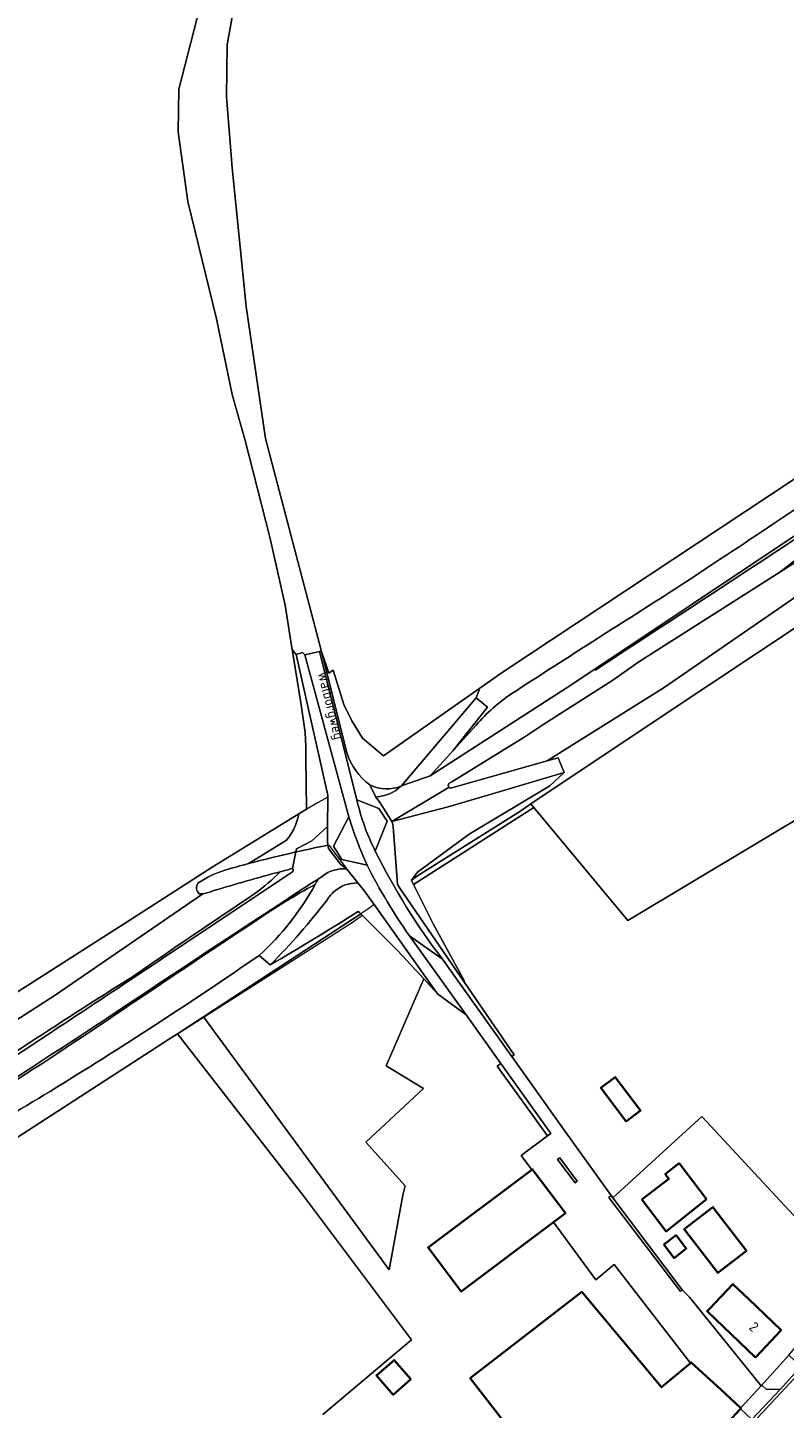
# Model space of a CAD drawing. Extents: x 184422 to 186971, y 345860 to 349088.
# Tile 37 of 59: x 185260 to 185398, y 347852 to 348102. Entities that reach past the tile are written whole.
import ezdxf
from ezdxf.enums import TextEntityAlignment as Align

# ---------------------------------------------------------------- set-up
doc = ezdxf.new("R2010")
doc.units = 0
for name, color, linetype, lineweight in [('B-WE-GR-BEPLANTING_CULTUUR_HEESTERS-GV', 90, 'Continuous', 18), ('B-WE-GR-BOUWLAND-GV', 80, 'Continuous', 13), ('B-WE-GR-GRAS-GV', 60, 'Continuous', 13), ('B-WE-GR-GROENVOORZIENING-GV', 80, 'Continuous', 18), ('B-WE-GR-HOUTWAL-GV', 40, 'Continuous', 13), ('B-WE-GW-TALUD_KRUIN-G', 90, 'Continuous', 18), ('B-WE-IE-TERREINAFSCHEIDING_KUNSTMATIG_HEKWERK-G', 20, 'IE-TERREINAFSCHEIDING-KUNSTMATIG', 18), ('B-WE-OG-BEBOUWING-GV', 7, 'Continuous', 35), ('B-WE-OG-BEBOUWING-T18', 1, 'Continuous', 18), ('B-WE-OG-BEBOUWING_SCHUUR-GV', 7, 'Continuous', 35), ('B-WE-OG-TERREIN_ERF-GV', 7, 'Continuous', 18), ('B-WE-OG-TOPOGRAFIE-T18', 1, 'Continuous', 18), ('B-WE-OG-WEG-GV', 7, 'Continuous', 18), ('B-WE-VH-ONVERHARD-GV', 252, 'Continuous', 18), ('B-WE-VH-VERHARDING_ASFALT-GV', 252, 'Continuous', 18), ('B-WE-VH-VERHARDING_BETONSTRAATSTEEN-GV', 252, 'Continuous', 18), ('B-WE-VH-VERHARDING_HALFVERHARDING_GRIND-GV', 252, 'Continuous', 18), ('B-WE-VH-VERHARDING_STRAATBAKSTEEN-GV', 252, 'Continuous', 18)]:
    doc.layers.add(name, color=color, linetype=linetype, lineweight=lineweight)
doc.styles.add('NLCS-ISO-M1000-T18', font='NLCS-ISO.ttf', dxfattribs={"height": 1.8})
doc.linetypes.add('IE-TERREINAFSCHEIDING-KUNSTMATIG', pattern='A,4,[82,NLCS.SHX,S=0.75,R=90,X=0,Y=0],4,-2', length=10)

msp = doc.modelspace()

# ---------------------------------------------------------------- linework, layer by layer
at = {"layer": 'B-WE-GR-BEPLANTING_CULTUUR_HEESTERS-GV', "flags": 128}
msp.add_lwpolyline([(185330.031, 347947.571), (185330.078, 347947.407), (185330.381, 347946.808), (185352.206, 347960.795), (185351.688, 347961.417), (185349.67, 347960.067), (185331.311, 347948.505)], close=True, dxfattribs=at)
at = {"layer": 'B-WE-GR-BOUWLAND-GV', "flags": 128}
for points in [[(185258.034, 347926.99), (185278.488, 347940.063), (185293.908, 347949.919), (185308.792, 347959.145), (185309.574, 347959.608), (185311.015, 347960.46), (185310.894, 347969.686), (185310.888, 347971.798), (185310.776, 347974.361), (185310.054, 347979.408), (185308.583, 347988.348), (185308.407, 347989.42), (185308.313, 347989.687), (185307.109, 347997.444), (185304.356, 348009.762), (185299.892, 348027.324), (185297.51, 348035.658), (185294.683, 348049.35), (185289.474, 348070.633), (185287.688, 348083.283), (185287.837, 348091.022), (185301.38, 348143.707)], [(185300.189, 348119.002), (185296.617, 348099.059), (185296.468, 348089.683), (185297.51, 348076.735), (185300.04, 348051.583), (185303.535, 348027.653), (185313.686, 347989.061), (185315.033, 347985.138), (185315.854, 347985.676), (185317.758, 347979.412), (185319.2, 347976.493), (185321.157, 347973.359), (185324.967, 347970.153), (185342.418, 347982.396), (185346.679, 347985.385), (185421.441, 348034.845)]]:
    msp.add_lwpolyline(points, dxfattribs=at)
at = {"layer": 'B-WE-GR-GRAS-GV', "flags": 128}
for points in [[(185337.331, 347964.322), (185354.676, 347969.213), (185359.524, 347972.314), (185375.682, 347982.427), (185416.338, 348010.386), (185458.788, 348037.447), (185478.243, 348051.114), (185495.841, 348063.49), (185503.031, 348069.461), (185511.142, 348082.379), (185516.08, 348090.244), (185514.167, 348088.612)], [(185514.167, 348088.612), (185506.157, 348081.503), (185497.189, 348073.773), (185490.266, 348067.835), (185483.598, 348062.656), (185476.653, 348057.581), (185435.904, 348029.335), (185408.395, 348010.78), (185396.872, 348003.442), (185371.309, 347987.164), (185366.549, 347983.822), (185354.036, 347975.862), (185350.62, 347973.567), (185337.359, 347965.431), (185336.841, 347965.123)], [(185497.788, 348086.596), (185497.027, 348086.288), (185495.912, 348088.78), (185494.946, 348088.981), (185494.289, 348088.321), (185489.691, 348083.865), (185484.661, 348079.593), (185477.49, 348074.027), (185467.098, 348066.518), (185459.345, 348060.99), (185448.714, 348053.68), (185432.441, 348042.491), (185421.441, 348034.845), (185346.679, 347985.385), (185342.418, 347982.396), (185341.79, 347980.618), (185343.8, 347978.958), (185337.584, 347971.076), (185341.748, 347975.675)], [(185505.954, 348067.655), (185503.031, 348069.461), (185495.841, 348063.49), (185478.243, 348051.114), (185458.788, 348037.447), (185416.338, 348010.386), (185375.682, 347982.427), (185359.524, 347972.314), (185354.676, 347969.213), (185356.62, 347969.761), (185357.739, 347967.135), (185355.132, 347964.72), (185340.481, 347955.905), (185331.117, 347949.043), (185330.031, 347947.571)], [(185341.748, 347975.675), (185337.584, 347971.076), (185333.42, 347966.477), (185358.07, 347982.405), (185363.269, 347985.868), (185397.711, 348008.813), (185434.506, 348032.985), (185445.54, 348040.556), (185455.328, 348047.515)], [(185330.031, 347947.571), (185331.311, 347948.505), (185349.67, 347960.067), (185351.688, 347961.417), (185375.316, 347977.221), (185410.449, 348000.535)], [(185309.076, 347952.7), (185309.188, 347953.268), (185311.943, 347954.739), (185314.81, 347957.308), (185314.876, 347962.64), (185314.881, 347963.013), (185309.144, 347988.516), (185308.407, 347989.42), (185308.583, 347988.348), (185310.054, 347979.408), (185310.776, 347974.361), (185310.888, 347971.798), (185310.894, 347969.686), (185311.015, 347960.46), (185309.574, 347959.608), (185309.469, 347959.04), (185309.263, 347958.28), (185308.996, 347957.536), (185308.67, 347956.816), (185308.288, 347956.127), (185307.856, 347955.475), (185307.377, 347954.865), (185301.202, 347951.048), (185300.45, 347950.583)], [(185328.197, 347964.663), (185330.519, 347967.387), (185341.79, 347980.618), (185342.418, 347982.396), (185324.967, 347970.153), (185321.157, 347973.359), (185319.2, 347976.493), (185317.758, 347979.412), (185315.854, 347985.676), (185315.033, 347985.138), (185313.686, 347989.061), (185318.306, 347970.71)], [(185415.71, 347968.057), (185369.296, 347940.273), (185352.206, 347960.795), (185330.381, 347946.808), (185333.989, 347939.67), (185339.665, 347929.27), (185339.562, 347929.207), (185348.657, 347915.945), (185348.217, 347915.625), (185357.609, 347902.433), (185366.261, 347890.401), (185366.575, 347889.984), (185382.71, 347904.716), (185408.839, 347876.621)], [(185300.45, 347950.583), (185301.202, 347951.048), (185307.377, 347954.865), (185307.856, 347955.475), (185308.288, 347956.127), (185308.67, 347956.816), (185308.996, 347957.536), (185309.263, 347958.28), (185309.469, 347959.04), (185309.574, 347959.608), (185308.792, 347959.145), (185293.908, 347949.919), (185278.488, 347940.063), (185258.034, 347926.99)], [(185320.375, 347941.928), (185320.638, 347941.72), (185320.843, 347941.515), (185320.846, 347941.512), (185321.121, 347941.238), (185327.527, 347934.853), (185332.304, 347929.675), (185334.76, 347927.013), (185323.262, 347943.151), (185323.086, 347943.398), (185321.487, 347945.602), (185320.308, 347947.09)], [(185249.18, 347916.329), (185265.387, 347926.722), (185292.191, 347945.123)], [(185292.191, 347945.123), (185265.387, 347926.722), (185249.18, 347916.329)], [(185294.183, 347945.69), (185293.231, 347945.363)], [(185256.276, 347899.488), (185285.967, 347918.707), (185287.58, 347919.734), (185292.297, 347922.822), (185320.846, 347941.512), (185320.843, 347941.515), (185320.638, 347941.72), (185320.375, 347941.928)], [(185304.425, 347932.229), (185302.41, 347933.941)], [(185313.961, 347850.712), (185330.026, 347864.274), (185310.436, 347890.335), (185287.58, 347919.734), (185285.967, 347918.707), (185256.276, 347899.488)]]:
    msp.add_lwpolyline(points, dxfattribs=at)
at = {"layer": 'B-WE-GR-GRAS-GV'}
for points in [[(185411.394, 348022.742, -0.0038212), (185375.929, 347999.129)], [(185375.929, 347999.129, 0.0038212), (185411.394, 348022.742)], [(185375.929, 347999.129, 0.0028192), (185348.26, 347981.441)], [(185348.26, 347981.441, -0.0028192), (185375.929, 347999.129)], [(185348.26, 347981.441, 0.0668166), (185341.748, 347975.675)], [(185341.748, 347975.675, -0.0668166), (185348.26, 347981.441)], [(185318.306, 347970.71, 0.1558524), (185322.457, 347964.857)], [(185322.457, 347964.857, 0.2122237), (185328.197, 347964.663)], [(185336.841, 347965.123, 0.4172456), (185336.848, 347964.435)], [(185336.848, 347964.435, 0.2762311), (185337.331, 347964.322)], [(185300.45, 347950.583, -0.0098308), (185309.076, 347952.7)], [(185291.286, 347947.043, -0.0825057), (185296.353, 347949.451)], [(185296.353, 347949.451, -0.0046458), (185300.45, 347950.583)], [(185291.514, 347945.135, -0.3649553), (185291.286, 347947.043)], [(185306.244, 347949.118, 0.0090047), (185294.183, 347945.69)], [(185301.597, 347945.149, 0.0366137), (185306.244, 347949.118)], [(185320.308, 347947.09, 0.1861655), (185316.032, 347945.552)], [(185279.46, 347930.094, -0.0040303), (185301.597, 347945.149)], [(185292.191, 347945.123, -0.0473854), (185291.514, 347945.135)], [(185293.231, 347945.363, -0.0754216), (185292.191, 347945.123)], [(185312.568, 347946.824, 0.0236254), (185301.775, 347940.209)], [(185302.41, 347933.941, 0.0835636), (185312.568, 347946.824)], [(185315.359, 347944.874, 0.0380896), (185314.796, 347944.102)], [(185316.032, 347945.552, 0.0377818), (185315.359, 347944.874)], [(185314.796, 347944.102, -0.0323725), (185304.425, 347932.229)], [(185304.425, 347932.229, 0.0107215), (185320.375, 347941.928)], [(185320.375, 347941.928, -0.0107215), (185304.425, 347932.229)], [(185301.775, 347940.209, 0.0023937), (185273.274, 347921.135)], [(185264.481, 347909.298, 0.0130934), (185302.41, 347933.941)], [(185302.41, 347933.941, -0.0130934), (185264.481, 347909.298)], [(185239.26, 347903.586, -0.0123601), (185279.46, 347930.094)], [(185273.274, 347921.135, -0.0072418), (185249.568, 347905.749)], [(185247.562, 347899, -0.0034727), (185264.481, 347909.298)], [(185264.481, 347909.298, 0.0034727), (185247.562, 347899)]]:
    msp.add_lwpolyline(points, format="xyb", dxfattribs=at)
at = {"layer": 'B-WE-GR-GRAS-GV', "flags": 128}
for points in [[(185351.688, 347961.417), (185352.206, 347960.795), (185369.296, 347940.273), (185415.71, 347968.057), (185433.147, 347945.531), (185470.02, 347968.735), (185437.167, 348017.963), (185436.246, 348017.357), (185410.449, 348000.535), (185375.316, 347977.221)], [(185339.562, 347929.207), (185339.665, 347929.27), (185333.989, 347939.67), (185330.381, 347946.808), (185330.078, 347947.407), (185330.031, 347947.571), (185331.117, 347949.043), (185340.481, 347955.905), (185355.132, 347964.72), (185357.739, 347967.135), (185345.914, 347963.607), (185336.719, 347960.864), (185326.455, 347958.239), (185326.667, 347957.748), (185326.703, 347957.263), (185327.356, 347948.47), (185327.478, 347946.826), (185327.954, 347946.132)]]:
    msp.add_lwpolyline(points, close=True, dxfattribs=at)
at = {"layer": 'B-WE-GR-GROENVOORZIENING-GV', "flags": 128}
for points in [[(185322.012, 347950.304), (185317.4, 347951.363), (185315.907, 347953.752), (185318.662, 347959.073), (185310.663, 347988.456), (185310.242, 347988.846), (185309.144, 347988.516), (185314.881, 347963.013), (185314.876, 347962.64), (185314.81, 347957.308), (185314.778, 347954.701), (185314.881, 347953.926), (185314.959, 347953.34), (185317.191, 347950.469), (185318.337, 347949.578), (185320.308, 347947.09), (185321.487, 347945.602), (185323.086, 347943.398), (185323.262, 347943.151), (185334.76, 347927.013)], [(185334.76, 347927.013), (185339.929, 347923.171), (185329.692, 347937.481)]]:
    msp.add_lwpolyline(points, dxfattribs=at)
at = {"layer": 'B-WE-GR-GROENVOORZIENING-GV'}
msp.add_lwpolyline([(185329.692, 347937.481, -0.0393897), (185322.012, 347950.304)], format="xyb", dxfattribs=at)
at = {"layer": 'B-WE-GR-HOUTWAL-GV', "flags": 128}
msp.add_lwpolyline([(185321.121, 347941.238), (185320.846, 347941.512), (185292.297, 347922.822), (185325.998, 347876.926), (185328.441, 347890.48), (185328.885, 347892.191), (185321.779, 347900.087), (185332.217, 347909.825), (185325.443, 347913.905), (185332.304, 347929.675), (185327.527, 347934.853)], close=True, dxfattribs=at)
at = {"layer": 'B-WE-GW-TALUD_KRUIN-G', "flags": 128}
for points in [[(185516.08, 348090.244), (185514.167, 348088.612), (185506.157, 348081.503), (185497.189, 348073.773), (185490.266, 348067.835), (185483.598, 348062.656), (185476.653, 348057.581), (185435.904, 348029.335), (185408.395, 348010.78), (185396.872, 348003.442), (185371.309, 347987.164), (185366.549, 347983.822), (185354.036, 347975.862), (185350.62, 347973.567)], [(185333.42, 347966.477), (185358.07, 347982.405), (185363.269, 347985.868), (185397.711, 348008.813), (185434.506, 348032.985), (185445.54, 348040.556), (185455.328, 348047.515)], [(185313.686, 347989.061), (185318.306, 347970.71)]]:
    msp.add_lwpolyline(points, dxfattribs=at)
at = {"layer": 'B-WE-GW-TALUD_KRUIN-G'}
for points in [[(185318.306, 347970.71, 0.1558524), (185322.457, 347964.857)], [(185322.457, 347964.857, 0.2122237), (185328.197, 347964.663)], [(185301.597, 347945.149, 0.0366137), (185306.244, 347949.118)], [(185320.308, 347947.09, 0.1861655), (185316.032, 347945.552)], [(185279.46, 347930.094, -0.0040303), (185301.597, 347945.149)], [(185312.568, 347946.824, 0.0236254), (185301.775, 347940.209)], [(185301.775, 347940.209, 0.0023937), (185273.274, 347921.135)], [(185239.26, 347903.586, -0.0123601), (185279.46, 347930.094)], [(185273.274, 347921.135, -0.0072418), (185249.568, 347905.749)]]:
    msp.add_lwpolyline(points, format="xyb", dxfattribs=at)
at = {"layer": 'B-WE-IE-TERREINAFSCHEIDING_KUNSTMATIG_HEKWERK-G', "flags": 128}
for points in [[(185421.441, 348034.845), (185346.679, 347985.385)], [(185346.679, 347985.385), (185324.967, 347970.153)], [(185314.876, 347962.64), (185313.112, 347961.7)], [(185326.455, 347958.239), (185324.377, 347961.597), (185323.6, 347962.66)], [(185309.574, 347959.608), (185308.792, 347959.145)], [(185313.112, 347961.7), (185309.574, 347959.608)], [(185308.792, 347959.145), (185293.908, 347949.919)], [(185314.778, 347954.701), (185314.881, 347953.926)], [(185314.881, 347953.926), (185314.959, 347953.34)], [(185314.959, 347953.34), (185317.191, 347950.469)], [(185315.074, 347953.907), (185317.462, 347950.738), (185318.337, 347949.578)], [(185293.908, 347949.919), (185278.488, 347940.063)], [(185317.191, 347950.469), (185318.337, 347949.578)], [(185322.127, 347942.35), (185320.846, 347941.512)], [(185323.262, 347943.151), (185322.127, 347942.35)], [(185278.488, 347940.063), (185258.034, 347926.99)], [(185320.846, 347941.512), (185287.58, 347919.734)], [(185287.58, 347919.734), (185319.474, 347940.044), (185321.121, 347941.238)]]:
    msp.add_lwpolyline(points, dxfattribs=at)
at = {"layer": 'B-WE-OG-BEBOUWING-GV', "flags": 128}
for points in [[(185368.977, 347903.851), (185371.595, 347905.834), (185367.001, 347911.899), (185364.383, 347909.915)], [(185351.852, 347895.093), (185333.038, 347880.973), (185339.026, 347872.993), (185355.77, 347885.559), (185357.947, 347887.193), (185351.959, 347895.173)], [(185383.578, 347889.785), (185378.618, 347896.268), (185376.059, 347894.31), (185376.742, 347893.418), (185371.843, 347889.67), (185376.254, 347883.904)], [(185390.78, 347880.373), (185384.703, 347888.315), (185379.505, 347884.337), (185381.361, 347881.91), (185385.582, 347876.395)], [(185375.809, 347881.509), (185377.666, 347879.082), (185379.89, 347880.784), (185378.033, 347883.21)], [(185392.421, 347861.072), (185397.082, 347866.011), (185391.225, 347871.606), (185388.333, 347874.364), (185384.081, 347869.891), (185383.668, 347869.456)], [(185380.632, 347860.03), (185375.421, 347855.663), (185360.926, 347872.955), (185340.696, 347857.276), (185360.506, 347831.716), (185361.144, 347830.893), (185363.569, 347827.764), (185370.911, 347833.454), (185371.517, 347832.592), (185371.774, 347832.367), (185389.692, 347851.737), (185389.794, 347851.847), (185389.745, 347851.893), (185389.639, 347851.991), (185386.124, 347855.242), (185380.797, 347860.169)]]:
    msp.add_lwpolyline(points, close=True, dxfattribs=at)
at = {"layer": 'B-WE-OG-BEBOUWING_SCHUUR-GV', "flags": 128}
msp.add_lwpolyline([(185329.935, 347857.101), (185326.872, 347860.583), (185323.682, 347857.777), (185326.745, 347854.295)], close=True, dxfattribs=at)
at = {"layer": 'B-WE-OG-TERREIN_ERF-GV', "flags": 128}
msp.add_lwpolyline([(185360.506, 347831.716), (185340.696, 347857.276), (185360.926, 347872.955), (185375.421, 347855.663), (185380.632, 347860.03), (185366.816, 347877.882), (185363.507, 347875.114), (185355.77, 347885.559), (185339.026, 347872.993), (185333.038, 347880.973), (185351.852, 347895.093), (185349.925, 347897.697), (185354.695, 347901.224), (185345.597, 347913.873), (185346.248, 347914.339), (185339.929, 347923.171), (185334.76, 347927.013), (185332.304, 347929.675), (185325.443, 347913.905), (185332.217, 347909.825), (185321.779, 347900.087), (185328.885, 347892.191), (185328.441, 347890.48), (185325.998, 347876.926), (185292.297, 347922.822), (185287.58, 347919.734), (185310.436, 347890.335), (185330.026, 347864.274), (185313.961, 347850.712)], dxfattribs=at)
for points in [[(185408.839, 347876.621), (185382.71, 347904.716), (185366.575, 347889.984), (185379.158, 347873.294), (185380.5, 347871.993), (185393.46, 347855.913), (185398.487, 347861.501), (185399.722, 347862.928), (185402.341, 347865.927), (185408.056, 347872.471), (185410.374, 347874.97)], [(185381.361, 347881.91), (185379.505, 347884.337), (185384.703, 347888.315), (185390.78, 347880.373), (185385.582, 347876.395)], [(185378.033, 347883.21), (185379.89, 347880.784), (185377.666, 347879.082), (185375.809, 347881.509)], [(185391.225, 347871.606), (185397.082, 347866.011), (185392.421, 347861.072), (185383.668, 347869.456), (185384.081, 347869.891), (185388.333, 347874.364)]]:
    msp.add_lwpolyline(points, close=True, dxfattribs=at)
at = {"layer": 'B-WE-OG-WEG-GV', "flags": 128}
for points in [[(185400.818, 348006.5), (185396.872, 348003.442), (185408.395, 348010.78), (185435.904, 348029.335), (185476.653, 348057.581), (185483.598, 348062.656), (185490.266, 348067.835), (185497.189, 348073.773), (185506.157, 348081.503)], [(185455.328, 348047.515), (185445.54, 348040.556), (185434.506, 348032.985), (185397.711, 348008.813), (185363.269, 347985.868), (185363.41, 347985.691)], [(185322.457, 347964.857), (185323.6, 347962.66)], [(185314.881, 347953.926), (185314.778, 347954.701), (185314.81, 347957.308), (185311.943, 347954.739), (185309.188, 347953.268), (185309.076, 347952.7)], [(185287.26, 347934.976), (185308.464, 347949.108)]]:
    msp.add_lwpolyline(points, dxfattribs=at)
at = {"layer": 'B-WE-OG-WEG-GV'}
for points in [[(185363.41, 347985.691, 0.0004786), (185417.709, 348021.261)], [(185328.197, 347964.663, -0.2122237), (185322.457, 347964.857)], [(185323.6, 347962.66, 0.1701558), (185328.197, 347964.663)], [(185309.076, 347952.7, -0.0066497), (185314.881, 347953.926)], [(185308.481, 347949.702, 0.0017833), (185306.244, 347949.118)], [(185308.464, 347949.108, 0.4396334), (185308.481, 347949.702)], [(185313.089, 347947.802, 0.0033892), (185274.636, 347922.439)], [(185306.244, 347949.118, -0.0366137), (185301.597, 347945.149)], [(185312.568, 347946.824, 0.0064239), (185313.089, 347947.802)], [(185301.597, 347945.149, 0.0040303), (185279.46, 347930.094)], [(185301.775, 347940.209, -0.0236254), (185312.568, 347946.824)], [(185273.274, 347921.135, -0.0023937), (185301.775, 347940.209)], [(185253.179, 347912.424, 0.0012217), (185287.26, 347934.976)], [(185279.46, 347930.094, 0.0123601), (185239.26, 347903.586)], [(185274.636, 347922.439, -0.0013572), (185245.187, 347903.303)], [(185249.568, 347905.749, 0.0072418), (185273.274, 347921.135)]]:
    msp.add_lwpolyline(points, format="xyb", dxfattribs=at)
at = {"layer": 'B-WE-VH-ONVERHARD-GV', "flags": 128}
for points in [[(185308.407, 347989.42), (185309.144, 347988.516), (185310.242, 347988.846), (185310.663, 347988.456), (185313.342, 347989.049), (185313.686, 347989.061), (185303.535, 348027.653), (185300.04, 348051.583), (185297.51, 348076.735), (185296.468, 348089.683), (185296.617, 348099.059), (185300.189, 348119.002), (185304.208, 348134.034), (185308.375, 348144.303), (185301.38, 348143.707), (185287.837, 348091.022), (185287.688, 348083.283), (185289.474, 348070.633), (185294.683, 348049.35), (185297.51, 348035.658), (185299.892, 348027.324), (185304.356, 348009.762), (185307.109, 347997.444), (185308.313, 347989.687)], [(185337.584, 347971.076), (185343.8, 347978.958), (185341.79, 347980.618), (185330.519, 347967.387), (185328.197, 347964.663), (185333.42, 347966.477)]]:
    msp.add_lwpolyline(points, close=True, dxfattribs=at)
at = {"layer": 'B-WE-VH-ONVERHARD-GV'}
for points in [[(185417.709, 348021.261, -0.0004786), (185363.41, 347985.691)], [(185322.457, 347964.857, -0.1558524), (185318.306, 347970.71)], [(185328.197, 347964.663, -0.1701558), (185323.6, 347962.66)], [(185336.848, 347964.435, -0.4172456), (185336.841, 347965.123)], [(185337.331, 347964.322, -0.2762311), (185336.848, 347964.435)], [(185309.076, 347952.7, 0.0098308), (185300.45, 347950.583)], [(185314.881, 347953.926, 0.0066497), (185309.076, 347952.7)], [(185323.456, 347952.869, 0.0473604), (185335.659, 347933.263)], [(185296.353, 347949.451, 0.0825057), (185291.286, 347947.043)], [(185300.45, 347950.583, 0.0046458), (185296.353, 347949.451)], [(185306.244, 347949.118, -0.0017833), (185308.481, 347949.702)], [(185308.481, 347949.702, -0.4396334), (185308.464, 347949.108)], [(185318.337, 347949.578, 0.2081852), (185313.895, 347948.325)], [(185313.895, 347948.325, -0.2081852), (185318.337, 347949.578)], [(185274.636, 347922.439, -0.0033892), (185313.089, 347947.802)], [(185291.286, 347947.043, 0.3649553), (185291.514, 347945.135)], [(185294.183, 347945.69, -0.0090047), (185306.244, 347949.118)], [(185313.089, 347947.802, -0.0064239), (185312.568, 347946.824)], [(185316.032, 347945.552, -0.1861655), (185320.308, 347947.09)], [(185291.514, 347945.135, 0.0473854), (185292.191, 347945.123)], [(185292.191, 347945.123, 0.0754216), (185293.231, 347945.363)], [(185312.568, 347946.824, -0.0835636), (185302.41, 347933.941)], [(185314.796, 347944.102, -0.0380896), (185315.359, 347944.874)], [(185315.359, 347944.874, -0.0377818), (185316.032, 347945.552)], [(185304.425, 347932.229, 0.0323725), (185314.796, 347944.102)], [(185287.26, 347934.976, -0.0012217), (185253.179, 347912.424)], [(185245.187, 347903.303, 0.0013572), (185274.636, 347922.439)]]:
    msp.add_lwpolyline(points, format="xyb", dxfattribs=at)
at = {"layer": 'B-WE-VH-ONVERHARD-GV', "flags": 128}
for points in [[(185354.036, 347975.862), (185366.549, 347983.822), (185371.309, 347987.164), (185396.872, 348003.442), (185400.818, 348006.5)], [(185318.306, 347970.71), (185313.686, 347989.061), (185313.342, 347989.049), (185317.394, 347972.997), (185320.128, 347962.164), (185324.139, 347960.613), (185325.597, 347958.295), (185323.456, 347952.869)], [(185363.41, 347985.691), (185363.269, 347985.868), (185358.07, 347982.405), (185333.42, 347966.477), (185328.197, 347964.663)], [(185336.841, 347965.123), (185337.359, 347965.431), (185350.62, 347973.567), (185354.036, 347975.862)], [(185336.848, 347964.435), (185326.455, 347958.239), (185336.719, 347960.864), (185345.914, 347963.607), (185357.739, 347967.135), (185356.62, 347969.761)], [(185356.62, 347969.761), (185354.676, 347969.213), (185337.331, 347964.322)], [(185335.659, 347933.263), (185348.217, 347915.625), (185348.657, 347915.945), (185339.562, 347929.207), (185327.954, 347946.132), (185327.478, 347946.826), (185327.356, 347948.47), (185326.703, 347957.263), (185326.667, 347957.748), (185326.455, 347958.239), (185324.377, 347961.597), (185323.6, 347962.66), (185322.457, 347964.857)], [(185323.6, 347962.66), (185324.377, 347961.597), (185326.455, 347958.239), (185336.848, 347964.435)], [(185308.481, 347949.702), (185309.076, 347952.7)], [(185309.076, 347952.7), (185308.481, 347949.702)], [(185318.337, 347949.578), (185317.191, 347950.469), (185314.959, 347953.34), (185314.881, 347953.926)], [(185320.308, 347947.09), (185318.337, 347949.578)], [(185308.464, 347949.108), (185287.26, 347934.976)], [(185313.895, 347948.325), (185313.089, 347947.802)], [(185313.089, 347947.802), (185313.895, 347948.325)], [(185293.231, 347945.363), (185294.183, 347945.69)], [(185302.41, 347933.941), (185304.425, 347932.229)]]:
    msp.add_lwpolyline(points, dxfattribs=at)
at = {"layer": 'B-WE-VH-VERHARDING_ASFALT-GV', "flags": 128}
for points in [[(185380.632, 347860.03), (185380.797, 347860.169), (185386.124, 347855.242), (185389.639, 347851.991), (185389.745, 347851.893), (185393.46, 347855.913), (185380.5, 347871.993), (185379.158, 347873.294), (185378.843, 347873.016), (185365.855, 347890.083), (185366.261, 347890.401), (185357.609, 347902.433), (185348.217, 347915.625), (185335.659, 347933.263), (185329.692, 347937.481), (185339.929, 347923.171), (185346.248, 347914.339), (185355.324, 347901.651), (185354.695, 347901.224), (185349.925, 347897.697), (185351.852, 347895.093), (185351.959, 347895.173), (185357.947, 347887.193), (185355.77, 347885.559), (185363.507, 347875.114), (185366.816, 347877.882)], [(185356.552, 347896.932), (185356.953, 347897.233), (185360.106, 347892.995), (185359.71, 347892.7)]]:
    msp.add_lwpolyline(points, close=True, dxfattribs=at)
msp.add_lwpolyline([(185445.035, 347911.153), (185427.517, 347889.993), (185420.15, 347881.149), (185418.926, 347879.68), (185410.132, 347869.542), (185402.332, 347860.419), (185401.11, 347858.989), (185391.997, 347849.295), (185375.461, 347832.185), (185358.247, 347815.302), (185346.912, 347804.671), (185342.472, 347800.564)], dxfattribs=at)
at = {"layer": 'B-WE-VH-VERHARDING_ASFALT-GV'}
msp.add_lwpolyline([(185376.533, 347825.609, 0.0131173), (185402.89, 347852.997)], format="xyb", dxfattribs=at)
at = {"layer": 'B-WE-VH-VERHARDING_BETONSTRAATSTEEN-GV', "flags": 128}
for points in [[(185356.552, 347896.932), (185359.71, 347892.7), (185360.106, 347892.995), (185356.953, 347897.233)], [(185366.575, 347889.984), (185366.261, 347890.401), (185365.855, 347890.083), (185378.843, 347873.016), (185379.158, 347873.294)]]:
    msp.add_lwpolyline(points, close=True, dxfattribs=at)
at = {"layer": 'B-WE-VH-VERHARDING_HALFVERHARDING_GRIND-GV', "flags": 128}
for points in [[(185320.128, 347962.164), (185317.394, 347972.997), (185313.342, 347989.049), (185310.663, 347988.456)], [(185310.663, 347988.456), (185318.662, 347959.073)], [(185323.456, 347952.869), (185325.597, 347958.295), (185324.139, 347960.613), (185320.128, 347962.164)], [(185318.662, 347959.073), (185315.907, 347953.752), (185317.4, 347951.363), (185322.012, 347950.304)], [(185329.692, 347937.481), (185335.659, 347933.263)]]:
    msp.add_lwpolyline(points, dxfattribs=at)
at = {"layer": 'B-WE-VH-VERHARDING_HALFVERHARDING_GRIND-GV'}
for points in [[(185320.128, 347962.164, 0.059883), (185323.456, 347952.869)], [(185323.456, 347952.869, -0.059883), (185320.128, 347962.164)], [(185322.012, 347950.304, -0.032927), (185318.662, 347959.073)], [(185318.662, 347959.073, 0.032927), (185322.012, 347950.304)], [(185335.659, 347933.263, -0.0473604), (185323.456, 347952.869)], [(185322.012, 347950.304, 0.0393897), (185329.692, 347937.481)]]:
    msp.add_lwpolyline(points, format="xyb", dxfattribs=at)
at = {"layer": 'B-WE-VH-VERHARDING_HALFVERHARDING_GRIND-GV', "flags": 128}
for points in [[(185354.695, 347901.224), (185355.324, 347901.651), (185346.248, 347914.339), (185345.597, 347913.873)], [(185393.46, 347855.913), (185393.543, 347855.879), (185393.642, 347855.955), (185394.433, 347855.249), (185396.97, 347855.304), (185400.691, 347859.39), (185398.487, 347861.501)]]:
    msp.add_lwpolyline(points, close=True, dxfattribs=at)
at = {"layer": 'B-WE-VH-VERHARDING_STRAATBAKSTEEN-GV', "flags": 128}
msp.add_lwpolyline([(185342.472, 347800.564), (185346.912, 347804.671), (185358.247, 347815.302), (185375.461, 347832.185), (185391.997, 347849.295), (185401.11, 347858.989), (185402.332, 347860.419), (185401.945, 347860.791), (185400.86, 347859.576), (185400.691, 347859.39), (185396.97, 347855.304), (185391.769, 347849.783), (185388.282, 347846.131), (185386.097, 347843.879), (185384.608, 347842.36), (185382.112, 347839.702), (185380.342, 347837.895), (185377.565, 347835.063), (185372.631, 347830.093), (185362.934, 347820.687)], dxfattribs=at)
msp.add_lwpolyline([(185391.769, 347849.783), (185396.97, 347855.304), (185394.433, 347855.249), (185393.642, 347855.955), (185393.543, 347855.879), (185393.46, 347855.913), (185389.745, 347851.893), (185389.794, 347851.847), (185389.692, 347851.737)], close=True, dxfattribs=at)
at = {"layer": 'B-WE-VH-VERHARDING_STRAATBAKSTEEN-GV'}
msp.add_lwpolyline([(185402.89, 347852.997, -0.0131173), (185376.533, 347825.609)], format="xyb", dxfattribs=at)

# ---------------------------------------------------------------- texts
at = {"layer": 'B-WE-OG-BEBOUWING-T18', "style": 'NLCS-ISO-M1000-T18'}
msp.add_text('2', height=1.8, rotation=316.7, dxfattribs=at).set_placement((185392.157, 347866.62), align=Align.MIDDLE)
at = {"layer": 'B-WE-OG-TOPOGRAFIE-T18', "style": 'NLCS-ISO-M1000-T18'}
msp.add_text('Walborgweg', height=1.8, rotation=284.2, dxfattribs=at).set_placement((185315.167, 347979.225), align=Align.MIDDLE)

doc.saveas('drawing.dxf')
